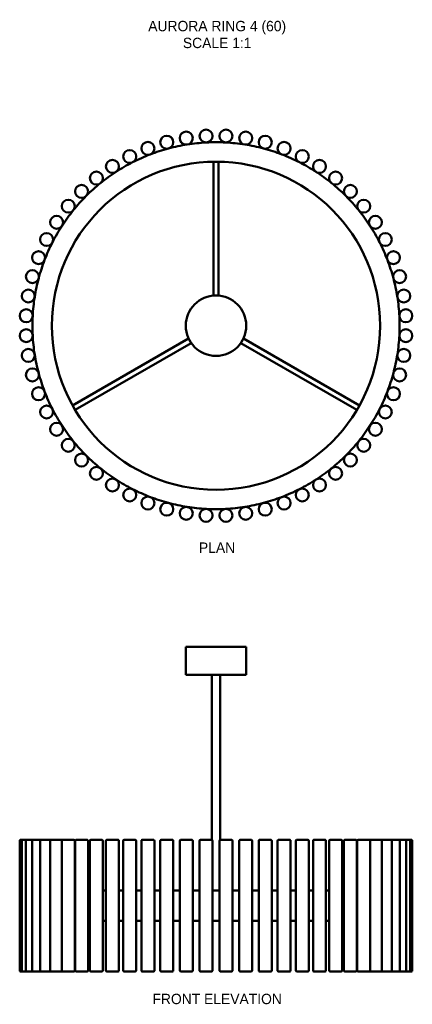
# Model space of a CAD drawing. Header units: millimetres. Extents: x 194 to 1103, y 123 to 2404.
import ezdxf

# ---------------------------------------------------------------- set-up
doc = ezdxf.new("R2010")
doc.units = ezdxf.units.MM
doc.layers.add('Symbol (ANSI)', color=7, linetype='Continuous', lineweight=25)
doc.layers.add('Visible (ANSI)', color=7, linetype='Continuous', lineweight=50)
doc.styles.add('Note Text (ANSI)', font='tahoma.ttf')

msp = doc.modelspace()

# ---------------------------------------------------------------- linework, layer by layer
at = {"layer": 'Visible (ANSI)'}
for p, q in [((642.5, 1764.8), (642.5, 2075)), ((654.5, 1764.8), (654.5, 2075)), ((585.1, 1665.4), (316.4, 1510.3)), ((711.9, 1665.4), (980.5, 1510.3)), ((591.1, 1655), (322.4, 1499.9)), ((705.9, 1655), (974.5, 1499.9)), ((718.5, 951.6), (578.5, 951.6)), ((578.5, 886.6), (578.5, 951.6)), ((718.5, 886.6), (718.5, 951.6)), ((578.5, 886.6), (718.5, 886.6)), ((638.5, 504.1), (638.5, 886.6)), ((658.5, 504.1), (658.5, 886.6)), ((194.1, 201.1), (194.1, 502.1)), ((196.1, 504.1), (200.9, 504.1)), ((198.9, 201.1), (198.9, 502.1)), ((200.9, 504.1), (210.5, 504.1)), ((208.5, 201.1), (208.5, 502.1)), ((210.5, 504.1), (224.7, 504.1)), ((222.7, 201.1), (222.7, 502.1)), ((224.7, 504.1), (243.4, 504.1)), ((241.4, 201.1), (241.4, 502.1)), ((243.4, 504.1), (266.5, 504.1)), ((264.5, 201.1), (264.5, 502.1)), ((266.5, 504.1), (292.5, 504.1)), ((291.5, 201.1), (291.5, 502.1)), ((293.5, 504.1), (319.5, 504.1)), ((321.5, 201.1), (321.5, 502.1)), ((322.3, 201.1), (322.3, 502.1)), ((324.3, 504.1), (350.3, 504.1)), ((352.3, 201.1), (352.3, 502.1)), ((356.6, 201.1), (356.6, 502.1)), ((358.6, 504.1), (384.6, 504.1)), ((386.6, 201.1), (386.6, 502.1)), ((393.8, 201.1), (393.8, 502.1)), ((395.8, 504.1), (421.8, 504.1)), ((423.8, 201.1), (423.8, 502.1)), ((433.7, 201.1), (433.7, 502.1)), ((435.7, 504.1), (461.7, 504.1)), ((463.7, 201.1), (463.7, 502.1)), ((475.8, 201.1), (475.8, 502.1)), ((477.8, 504.1), (503.8, 504.1)), ((505.8, 201.1), (505.8, 502.1)), ((519.6, 201.1), (519.6, 502.1)), ((521.6, 504.1), (547.6, 504.1)), ((549.6, 201.1), (549.6, 502.1)), ((564.6, 201.1), (564.6, 502.1)), ((566.6, 504.1), (592.6, 504.1)), ((594.6, 201.1), (594.6, 502.1)), ((610.4, 201.1), (610.4, 502.1)), ((612.4, 504.1), (638.4, 504.1)), ((640.4, 201.1), (640.4, 502.1)), ((656.5, 201.1), (656.5, 502.1)), ((658.5, 504.1), (684.5, 504.1)), ((686.5, 201.1), (686.5, 502.1)), ((702.3, 201.1), (702.3, 502.1)), ((704.3, 504.1), (730.3, 504.1)), ((732.3, 201.1), (732.3, 502.1)), ((747.4, 201.1), (747.4, 502.1)), ((749.4, 504.1), (775.4, 504.1)), ((777.4, 201.1), (777.4, 502.1)), ((791.2, 201.1), (791.2, 502.1)), ((793.2, 504.1), (819.2, 504.1)), ((821.2, 201.1), (821.2, 502.1)), ((833.2, 201.1), (833.2, 502.1)), ((835.2, 504.1), (861.2, 504.1)), ((863.2, 201.1), (863.2, 502.1)), ((873.1, 201.1), (873.1, 502.1)), ((875.1, 504.1), (901.1, 504.1)), ((903.1, 201.1), (903.1, 502.1)), ((910.4, 201.1), (910.4, 502.1)), ((912.4, 504.1), (938.4, 504.1)), ((940.4, 201.1), (940.4, 502.1)), ((944.6, 201.1), (944.6, 502.1)), ((946.6, 504.1), (972.6, 504.1)), ((974.6, 201.1), (974.6, 502.1)), ((975.4, 201.1), (975.4, 502.1)), ((977.4, 504.1), (1003.4, 504.1)), ((1004.5, 504.1), (1030.5, 504.1)), ((1005.4, 201.1), (1005.4, 502.1)), ((1030.5, 504.1), (1053.5, 504.1)), ((1032.5, 201.1), (1032.5, 502.1)), ((1053.5, 504.1), (1072.2, 504.1)), ((1055.5, 201.1), (1055.5, 502.1)), ((1072.2, 504.1), (1086.5, 504.1)), ((1074.2, 201.1), (1074.2, 502.1)), ((1086.5, 504.1), (1096.1, 504.1)), ((1088.5, 201.1), (1088.5, 502.1)), ((1096.1, 504.1), (1100.9, 504.1)), ((1098.1, 201.1), (1098.1, 502.1)), ((1102.9, 201.1), (1102.9, 502.1)), ((322.3, 386.6), (321.5, 386.6)), ((356.6, 386.6), (352.3, 386.6)), ((393.8, 386.6), (386.6, 386.6)), ((433.7, 386.6), (423.8, 386.6)), ((475.8, 386.6), (463.7, 386.6)), ((519.6, 386.6), (505.8, 386.6)), ((564.6, 386.6), (549.6, 386.6)), ((610.4, 386.6), (594.6, 386.6)), ((656.5, 386.6), (640.4, 386.6)), ((702.3, 386.6), (686.5, 386.6)), ((747.4, 386.6), (732.3, 386.6)), ((791.2, 386.6), (777.4, 386.6)), ((833.2, 386.6), (821.2, 386.6)), ((873.1, 386.6), (863.2, 386.6)), ((910.4, 386.6), (903.1, 386.6)), ((944.6, 386.6), (940.4, 386.6)), ((975.4, 386.6), (974.6, 386.6)), ((321.5, 316.6), (322.3, 316.6)), ((352.3, 316.6), (356.6, 316.6)), ((386.6, 316.6), (393.8, 316.6)), ((423.8, 316.6), (433.7, 316.6)), ((463.7, 316.6), (475.8, 316.6)), ((505.8, 316.6), (519.6, 316.6)), ((549.6, 316.6), (564.6, 316.6)), ((594.6, 316.6), (610.4, 316.6)), ((640.4, 316.6), (656.5, 316.6)), ((686.5, 316.6), (702.3, 316.6)), ((732.3, 316.6), (747.4, 316.6)), ((777.4, 316.6), (791.2, 316.6)), ((821.2, 316.6), (833.2, 316.6)), ((863.2, 316.6), (873.1, 316.6)), ((903.1, 316.6), (910.4, 316.6)), ((940.4, 316.6), (944.6, 316.6)), ((974.6, 316.6), (975.4, 316.6)), ((200.9, 199.1), (196.1, 199.1)), ((210.5, 199.1), (200.9, 199.1)), ((224.7, 199.1), (210.5, 199.1)), ((243.4, 199.1), (224.7, 199.1)), ((266.5, 199.1), (243.4, 199.1)), ((292.5, 199.1), (266.5, 199.1)), ((319.5, 199.1), (293.5, 199.1)), ((350.3, 199.1), (324.3, 199.1)), ((384.6, 199.1), (358.6, 199.1)), ((421.8, 199.1), (395.8, 199.1)), ((461.7, 199.1), (435.7, 199.1)), ((503.8, 199.1), (477.8, 199.1)), ((547.6, 199.1), (521.6, 199.1)), ((592.6, 199.1), (566.6, 199.1)), ((638.4, 199.1), (612.4, 199.1)), ((684.5, 199.1), (658.5, 199.1)), ((730.3, 199.1), (704.3, 199.1)), ((775.4, 199.1), (749.4, 199.1)), ((819.2, 199.1), (793.2, 199.1)), ((861.2, 199.1), (835.2, 199.1)), ((901.1, 199.1), (875.1, 199.1)), ((938.4, 199.1), (912.4, 199.1)), ((972.6, 199.1), (946.6, 199.1)), ((1003.4, 199.1), (977.4, 199.1)), ((1030.5, 199.1), (1004.5, 199.1)), ((1053.5, 199.1), (1030.5, 199.1)), ((1072.2, 199.1), (1053.5, 199.1)), ((1086.5, 199.1), (1072.2, 199.1)), ((1096.1, 199.1), (1086.5, 199.1)), ((1100.9, 199.1), (1096.1, 199.1))]:
    msp.add_line(p, q, dxfattribs=at)
for centre, radius in [((579.6, 2129.7), 15), ((625.4, 2134.5), 15), ((671.5, 2134.5), 15), ((717.3, 2129.7), 15), ((534.6, 2120.1), 15), ((762.4, 2120.1), 15), ((448.7, 2087.1), 15), ((490.8, 2105.8), 15), ((806.2, 2105.8), 15), ((848.2, 2087.1), 15), ((408.8, 2064.1), 15), ((888.1, 2064.1), 15), ((648.5, 1695.1), 380), ((371.6, 2037), 15), ((925.4, 2037), 15), ((337.3, 2006.2), 15), ((959.6, 2006.2), 15), ((306.5, 1972), 15), ((990.4, 1972), 15), ((279.5, 1934.7), 15), ((1017.5, 1934.7), 15), ((256.4, 1894.8), 15), ((1040.5, 1894.8), 15), ((237.7, 1852.8), 15), ((1059.2, 1852.8), 15), ((223.5, 1808.9), 15), ((1073.5, 1808.9), 15), ((213.9, 1763.9), 15), ((648.5, 1695.1), 70), ((1083.1, 1763.9), 15), ((209.1, 1718.1), 15), ((1087.9, 1718.1), 15), ((209.1, 1672), 15), ((1087.9, 1672), 15), ((213.9, 1626.2), 15), ((1083.1, 1626.2), 15), ((223.5, 1581.2), 15), ((1073.5, 1581.2), 15), ((237.7, 1537.4), 15), ((1059.2, 1537.4), 15), ((256.4, 1495.3), 15), ((1040.5, 1495.3), 15), ((279.5, 1455.4), 15), ((1017.5, 1455.4), 15), ((306.5, 1418.2), 15), ((990.4, 1418.2), 15), ((337.3, 1383.9), 15), ((959.6, 1383.9), 15), ((371.6, 1353.1), 15), ((925.4, 1353.1), 15), ((408.8, 1326.1), 15), ((888.1, 1326.1), 15), ((448.7, 1303), 15), ((848.2, 1303), 15), ((490.8, 1284.3), 15), ((534.6, 1270.1), 15), ((762.4, 1270.1), 15), ((806.2, 1284.3), 15), ((579.6, 1260.5), 15), ((625.4, 1255.7), 15), ((671.5, 1255.7), 15), ((717.3, 1260.5), 15)]:
    msp.add_circle(centre, radius, dxfattribs=at)
for centre, radius, start, end in [((648.5, 1695.1), 425, 105, 111), ((648.5, 1695.1), 425, 99, 105), ((648.5, 1695.1), 425, 93, 99), ((648.5, 1695.1), 425, 87, 93), ((648.5, 1695.1), 425, 81, 87), ((648.5, 1695.1), 425, 75, 81), ((648.5, 1695.1), 425, 69, 75), ((648.5, 1695.1), 425, 111, 117), ((648.5, 1695.1), 425, 63, 69), ((648.5, 1695.1), 425, 117, 123), ((648.5, 1695.1), 425, 57, 63), ((648.5, 1695.1), 425, 123, 129), ((648.5, 1695.1), 425, 51, 57), ((648.5, 1695.1), 425, 129, 135), ((648.5, 1695.1), 425, 45, 51), ((648.5, 1695.1), 425, 135, 141), ((648.5, 1695.1), 425, 39, 45), ((648.5, 1695.1), 425, 141, 147), ((648.5, 1695.1), 425, 33, 39), ((648.5, 1695.1), 425, 147, 153), ((648.5, 1695.1), 425, 27, 33), ((648.5, 1695.1), 425, 153, 159), ((648.5, 1695.1), 425, 21, 27), ((648.5, 1695.1), 425, 159, 165), ((648.5, 1695.1), 425, 15, 21), ((648.5, 1695.1), 425, 165, 171), ((648.5, 1695.1), 425, 9, 15), ((648.5, 1695.1), 425, 171, 177), ((648.5, 1695.1), 425, 3, 9), ((648.5, 1695.1), 425, 177, 183), ((648.5, 1695.1), 425, 357, 3), ((648.5, 1695.1), 425, 183, 189), ((648.5, 1695.1), 425, 351, 357), ((648.5, 1695.1), 425, 189, 195), ((648.5, 1695.1), 425, 345, 351), ((648.5, 1695.1), 425, 195, 201), ((648.5, 1695.1), 425, 339, 345), ((648.5, 1695.1), 425, 201, 207), ((648.5, 1695.1), 425, 333, 339), ((648.5, 1695.1), 425, 207, 213), ((648.5, 1695.1), 425, 327, 333), ((648.5, 1695.1), 425, 213, 219), ((648.5, 1695.1), 425, 321, 327), ((648.5, 1695.1), 425, 219, 225), ((648.5, 1695.1), 425, 315, 321), ((648.5, 1695.1), 425, 225, 231), ((648.5, 1695.1), 425, 309, 315), ((648.5, 1695.1), 425, 231, 237), ((648.5, 1695.1), 425, 303, 309), ((648.5, 1695.1), 425, 237, 243), ((648.5, 1695.1), 425, 297, 303), ((648.5, 1695.1), 425, 243, 249), ((648.5, 1695.1), 425, 291, 297), ((648.5, 1695.1), 425, 249, 255), ((648.5, 1695.1), 425, 255, 261), ((648.5, 1695.1), 425, 279, 285), ((648.5, 1695.1), 425, 285, 291), ((648.5, 1695.1), 425, 261, 267), ((648.5, 1695.1), 425, 267, 273), ((648.5, 1695.1), 425, 273, 279), ((196.1, 502.1), 2, 90, 180), ((200.9, 502.1), 2, 90, 180), ((210.5, 502.1), 2, 90, 180), ((224.7, 502.1), 2, 90, 180), ((243.4, 502.1), 2, 90, 180), ((266.5, 502.1), 2, 90, 180), ((293.5, 502.1), 2, 90, 180), ((292.5, 502.1), 2, 74.4722, 90), ((319.5, 502.1), 2, 0, 90), ((324.3, 502.1), 2, 90, 180), ((350.3, 502.1), 2, 0, 90), ((358.6, 502.1), 2, 90, 180), ((384.6, 502.1), 2, 0, 90), ((395.8, 502.1), 2, 90, 180), ((421.8, 502.1), 2, 0, 90), ((435.7, 502.1), 2, 90, 180), ((461.7, 502.1), 2, 0, 90), ((477.8, 502.1), 2, 90, 180), ((503.8, 502.1), 2, 0, 90), ((521.6, 502.1), 2, 90, 180), ((547.6, 502.1), 2, 0, 90), ((566.6, 502.1), 2, 90, 180), ((592.6, 502.1), 2, 0, 90), ((612.4, 502.1), 2, 90, 180), ((638.4, 502.1), 2, 0, 90), ((658.5, 502.1), 2, 90, 180), ((684.5, 502.1), 2, 0, 90), ((704.3, 502.1), 2, 90, 180), ((730.3, 502.1), 2, 0, 90), ((749.4, 502.1), 2, 90, 180), ((775.4, 502.1), 2, 0, 90), ((793.2, 502.1), 2, 90, 180), ((819.2, 502.1), 2, 0, 90), ((835.2, 502.1), 2, 90, 180), ((861.2, 502.1), 2, 0, 90), ((875.1, 502.1), 2, 90, 180), ((901.1, 502.1), 2, 0, 90), ((912.4, 502.1), 2, 90, 180), ((938.4, 502.1), 2, 0, 90), ((946.6, 502.1), 2, 90, 180), ((972.6, 502.1), 2, 0, 90), ((977.4, 502.1), 2, 90, 180), ((1003.4, 502.1), 2, 0, 90), ((1004.5, 502.1), 2, 90, 105.5278), ((1030.5, 502.1), 2, 0, 90), ((1053.5, 502.1), 2, 0, 90), ((1072.2, 502.1), 2, 0, 90), ((1086.5, 502.1), 2, 0, 90), ((1096.1, 502.1), 2, 0, 90), ((1100.9, 502.1), 2, 0, 90), ((196.1, 201.1), 2, 180, 270), ((200.9, 201.1), 2, 180, 270), ((210.5, 201.1), 2, 180, 270), ((224.7, 201.1), 2, 180, 270), ((243.4, 201.1), 2, 180, 270), ((266.5, 201.1), 2, 180, 270), ((293.5, 201.1), 2, 180, 270), ((292.5, 201.1), 2, 270, 285.5278), ((319.5, 201.1), 2, 270, 0), ((324.3, 201.1), 2, 180, 270), ((350.3, 201.1), 2, 270, 0), ((358.6, 201.1), 2, 180, 270), ((384.6, 201.1), 2, 270, 0), ((395.8, 201.1), 2, 180, 270), ((421.8, 201.1), 2, 270, 0), ((435.7, 201.1), 2, 180, 270), ((461.7, 201.1), 2, 270, 0), ((477.8, 201.1), 2, 180, 270), ((503.8, 201.1), 2, 270, 0), ((521.6, 201.1), 2, 180, 270), ((547.6, 201.1), 2, 270, 0), ((566.6, 201.1), 2, 180, 270), ((592.6, 201.1), 2, 270, 0), ((612.4, 201.1), 2, 180, 270), ((638.4, 201.1), 2, 270, 0), ((658.5, 201.1), 2, 180, 270), ((684.5, 201.1), 2, 270, 0), ((704.3, 201.1), 2, 180, 270), ((730.3, 201.1), 2, 270, 0), ((749.4, 201.1), 2, 180, 270), ((775.4, 201.1), 2, 270, 0), ((793.2, 201.1), 2, 180, 270), ((819.2, 201.1), 2, 270, 0), ((835.2, 201.1), 2, 180, 270), ((861.2, 201.1), 2, 270, 0), ((875.1, 201.1), 2, 180, 270), ((901.1, 201.1), 2, 270, 0), ((912.4, 201.1), 2, 180, 270), ((938.4, 201.1), 2, 270, 0), ((946.6, 201.1), 2, 180, 270), ((972.6, 201.1), 2, 270, 0), ((977.4, 201.1), 2, 180, 270), ((1003.4, 201.1), 2, 270, 0), ((1004.5, 201.1), 2, 254.4722, 270), ((1030.5, 201.1), 2, 270, 0), ((1053.5, 201.1), 2, 270, 0), ((1072.2, 201.1), 2, 270, 0), ((1086.5, 201.1), 2, 270, 0), ((1096.1, 201.1), 2, 270, 0), ((1100.9, 201.1), 2, 270, 0)]:
    msp.add_arc(centre, radius, start, end, dxfattribs=at)

# ---------------------------------------------------------------- texts
at = {"layer": 'Symbol (ANSI)', "insert": (651.2, 2401.2), "char_height": 24, "width": 1299.481, "attachment_point": 2, "line_spacing_factor": 0.976645, "style": 'Note Text (ANSI)'}
msp.add_mtext('{\\fGill Sans MT|b0|i0;\\H24.0000;AURORA RING 4 (60)\\P\\fGill Sans MT|b0|i0;\\H24.0000;SCALE 1:1}', dxfattribs=at)
at = {"layer": 'Symbol (ANSI)', "char_height": 24, "attachment_point": 2, "style": 'Note Text (ANSI)'}
for s, insert, width in [('{\\fGill Sans MT|b0|i0;\\H24.0000;PLAN }', (650.9, 1193), 1302.351), ('{\\fGill Sans MT|b0|i0;\\H24.0000;FRONT ELEVATION}', (651.2, 147.6), 1294.878)]:
    msp.add_mtext(s, dxfattribs=dict(at, insert=insert, width=width))

doc.saveas('drawing.dxf')
